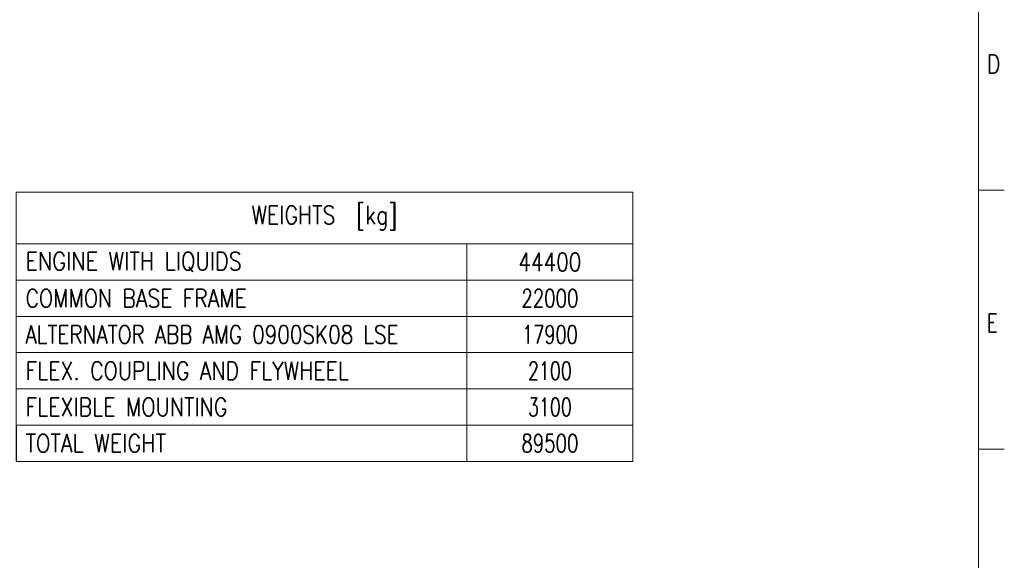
# Model space of a CAD drawing. Header units: inches. Extents: x 0 to 29700, y -16 to 21000.
# Tile 138 of 186: x 20200 to 29700, y 6926 to 12146. Entities that reach past the tile are written whole.
import ezdxf

# ---------------------------------------------------------------- set-up
doc = ezdxf.new("R2010")
doc.units = ezdxf.units.IN
doc.layers.add('210', color=7, linetype='Continuous', true_color=0xffffff)
doc.layers.add('254', color=7, linetype='Continuous', true_color=0xffffff)
doc.styles.add('latin_extended', font='simplex.shx')

# ---------------------------------------------------------------- blocks, each defined once
blk = doc.blocks.new('TabularNote1')
at = {"layer": '254', "color": 172, "linetype": 'Continuous', "lineweight": 18}
for p, q in [((0, 0), (87, 0)), ((0, 0), (0, -10)), ((87, 0), (119, 0)), ((119, 0), (119, -10)), ((0, -10), (87, -10)), ((0, -10), (0, -17)), ((87, -10), (119, -10)), ((87, -10), (87, -17)), ((119, -10), (119, -17)), ((0, -17), (87, -17)), ((0, -17), (0, -24)), ((87, -17), (119, -17)), ((87, -17), (87, -24)), ((119, -17), (119, -24)), ((0, -24), (87, -24)), ((0, -24), (0, -31)), ((87, -24), (119, -24)), ((87, -24), (87, -31)), ((119, -24), (119, -31)), ((0, -31), (87, -31)), ((0, -31), (0, -38)), ((87, -31), (119, -31)), ((87, -31), (87, -38)), ((119, -31), (119, -38)), ((0, -38), (87, -38)), ((0, -38), (0, -45)), ((87, -38), (119, -38)), ((87, -38), (87, -45)), ((119, -38), (119, -45)), ((0, -45), (87, -45)), ((87, -45), (119, -45)), ((87, -45), (87, -52)), ((119, -45), (119, -52)), ((0, -52), (87, -52)), ((87, -52), (119, -52))]:
    blk.add_line(p, q, dxfattribs=at)
at = {"layer": '254', "color": 172, "linetype": 'Continuous', "lineweight": 25}
blk.add_line((0, -45), (0, -52), dxfattribs=at)
at = {"layer": '254', "color": 2, "linetype": 'Continuous', "lineweight": 13, "char_height": 3.5, "line_spacing_factor": 0.963855, "style": 'latin_extended'}
for s, insert, attachment_point in [('\\W0.8304;WEIGHTS  [kg]', (59.5, -5), 5), ('\\W0.8405;ENGINE WITH LIQUIDS', (1.8175, -13.5), 4), ('\\W0.8098;44400', (103, -13.5), 5), ('\\W0.8254;COMMON BASE FRAME', (1.8175, -20.5), 4), ('\\W0.7330;22000', (103, -20.5), 5), ('\\W0.8081;ALTERNATOR ABB AMG 0900SK08 LSE', (1.7882, -27.5), 4), ('\\W0.7146;17900', (103, -27.5), 5), ('\\W0.8303;FLEX. COUPLING AND FLYWHEEL', (1.8175, -34.5), 4), ('\\W0.7031;2100', (103, -34.5), 5), ('\\W0.8324;FLEXIBLE MOUNTING', (1.8175, -41.5), 4), ('\\W0.7031;3100', (103, -41.5), 5), ('\\W0.8408;TOTAL WEIGHT', (1.8175, -48.5), 4), ('\\W0.7330;89500', (103, -48.5), 5)]:
    blk.add_mtext(s, dxfattribs=dict(at, insert=insert, attachment_point=attachment_point))

msp = doc.modelspace()

# ---------------------------------------------------------------- linework, layer by layer
at = {"layer": '210', "color": 7, "linetype": 'Continuous', "lineweight": 18}
for p, q in [((29450, 250), (29450, 20750)), ((29700, 10500), (29450, 10500)), ((29700, 8000), (29450, 8000))]:
    msp.add_line(p, q, dxfattribs=at)

# ---------------------------------------------------------------- block references
at = {"layer": '254', "color": 172, "linetype": 'Continuous', "lineweight": 18, "xscale": 50, "yscale": 50, "zscale": 50}
msp.add_blockref('TabularNote1', (20165.603, 10480.795), dxfattribs=at)

# ---------------------------------------------------------------- texts
at = {"layer": '210', "color": 211, "linetype": 'Continuous', "lineweight": 18, "char_height": 175, "attachment_point": 7, "line_spacing_factor": 0.963855, "style": 'latin_extended'}
for s, insert in [('\\W0.8203;D', (29533.887, 11629.555)), ('\\W0.7067;E', (29533.887, 9129.555))]:
    msp.add_mtext(s, dxfattribs=dict(at, insert=insert))

doc.saveas('drawing.dxf')
